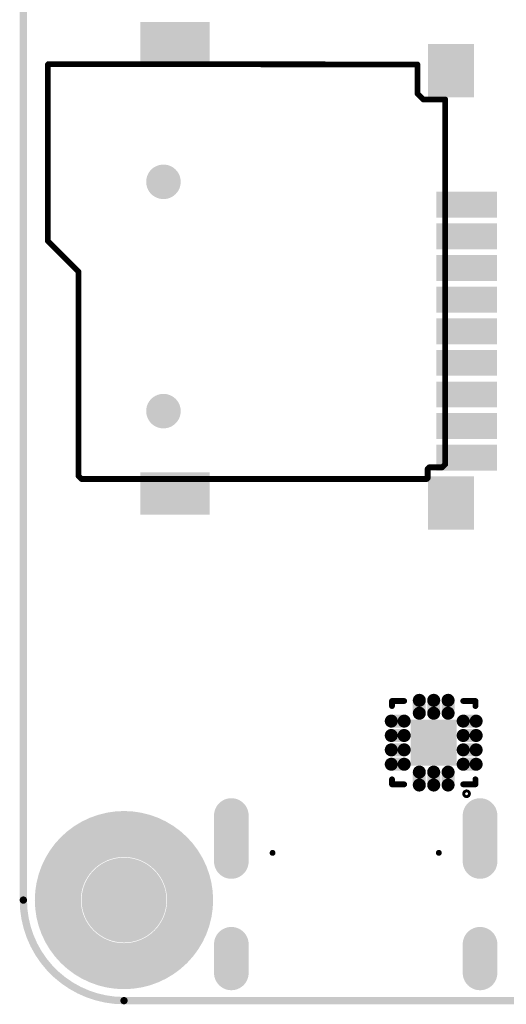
# Model space of a CAD drawing. Header units: millimetres. Extents: x 33.87 to 37.23, y 19.07 to 21.28.
# Tile 1 of 9: x 33.87 to 34.54, y 19.07 to 20.42. Entities that reach past the tile are written whole.
import ezdxf

# ---------------------------------------------------------------- set-up
doc = ezdxf.new("R2010")
doc.units = ezdxf.units.MM
doc.header["$MEASUREMENT"] = 0
for name, color, linetype in [('BottomLayer', 5, 'Continuous'), ('BottomOverlay', 54, 'Continuous'), ('BottomPaste', 16, 'Continuous'), ('BottomSolder', 6, 'Continuous'), ('KeepOutLayer', 6, 'Continuous'), ('MidLayer1', 16, 'Continuous'), ('MidLayer2', 76, 'Continuous'), ('MidLayer3', 90, 'Continuous'), ('MidLayer4', 156, 'Continuous'), ('MidLayer5', 130, 'Continuous'), ('MidLayer6', 216, 'Continuous'), ('MultiLayer', 9, 'Continuous')]:
    doc.layers.add(name, color=color, linetype=linetype)

# ---------------------------------------------------------------- blocks, each defined once
blk = doc.blocks.new('USB_TYPE_C_16PIN_A_6')
at = {"layer": 'BottomLayer', "const_width": 0.0394}
for points in [[(-0.1703, 0.0987), (-0.1703, 0.0357)], [(0.1703, 0.0987), (0.1703, 0.0357)], [(-0.1703, -0.0777), (-0.1703, -0.117)], [(0.1703, -0.0777), (0.1703, -0.117)]]:
    blk.add_lwpolyline(points, dxfattribs=at)
at = {"layer": 'BottomLayer', "const_width": 0.0197}
for points in [[(-0.1801, 0.0987, 1), (-0.1604, 0.0987, 1)], [(0.1604, 0.0987, 1), (0.1801, 0.0987, 1)], [(-0.1801, 0.0357, 1), (-0.1604, 0.0357, 1)], [(0.1604, 0.0357, 1), (0.1801, 0.0357, 1)], [(-0.1801, -0.0777, 1), (-0.1604, -0.0777, 1)], [(0.1604, -0.0777, 1), (0.1801, -0.0777, 1)], [(-0.1801, -0.117, 1), (-0.1604, -0.117, 1)], [(0.1604, -0.117, 1), (0.1801, -0.117, 1)]]:
    blk.add_lwpolyline(points, format="xyb", close=True, dxfattribs=at)
at = {"layer": 'BottomSolder', "const_width": 0.0474}
for points in [[(-0.1703, 0.0987), (-0.1703, 0.0357)], [(0.1703, 0.0987), (0.1703, 0.0357)], [(-0.1703, -0.0777), (-0.1703, -0.117)], [(0.1703, -0.0777), (0.1703, -0.117)]]:
    blk.add_lwpolyline(points, dxfattribs=at)
at = {"layer": 'BottomSolder'}
for points, const_width in [([(-0.1821, 0.0987, 1), (-0.1584, 0.0987, 1)], 0.0237), ([(0.1584, 0.0987, 1), (0.1821, 0.0987, 1)], 0.0237), ([(-0.1821, 0.0357, 1), (-0.1584, 0.0357, 1)], 0.0237), ([(0.1584, 0.0357, 1), (0.1821, 0.0357, 1)], 0.0237), ([(-0.1158, 0.0475, 1), (-0.1118, 0.0475, 1)], 0.004), ([(0.1118, 0.0475, 1), (0.1158, 0.0475, 1)], 0.004), ([(-0.1821, -0.0777, 1), (-0.1584, -0.0777, 1)], 0.0237), ([(0.1584, -0.0777, 1), (0.1821, -0.0777, 1)], 0.0237), ([(-0.1821, -0.117, 1), (-0.1584, -0.117, 1)], 0.0237), ([(0.1584, -0.117, 1), (0.1821, -0.117, 1)], 0.0237)]:
    blk.add_lwpolyline(points, format="xyb", close=True, dxfattribs=dict(at, const_width=const_width))
at = {"layer": 'MidLayer1', "const_width": 0.0394}
for points in [[(-0.1703, 0.0987), (-0.1703, 0.0357)], [(0.1703, 0.0987), (0.1703, 0.0357)], [(-0.1703, -0.0777), (-0.1703, -0.117)], [(0.1703, -0.0777), (0.1703, -0.117)]]:
    blk.add_lwpolyline(points, dxfattribs=at)
at = {"layer": 'MidLayer1', "const_width": 0.0197}
for points in [[(-0.1801, 0.0987, 1), (-0.1604, 0.0987, 1)], [(0.1604, 0.0987, 1), (0.1801, 0.0987, 1)], [(-0.1801, 0.0357, 1), (-0.1604, 0.0357, 1)], [(0.1604, 0.0357, 1), (0.1801, 0.0357, 1)], [(-0.1801, -0.0777, 1), (-0.1604, -0.0777, 1)], [(0.1604, -0.0777, 1), (0.1801, -0.0777, 1)], [(-0.1801, -0.117, 1), (-0.1604, -0.117, 1)], [(0.1604, -0.117, 1), (0.1801, -0.117, 1)]]:
    blk.add_lwpolyline(points, format="xyb", close=True, dxfattribs=at)
at = {"layer": 'MidLayer2', "const_width": 0.0394}
for points in [[(-0.1703, 0.0987), (-0.1703, 0.0357)], [(0.1703, 0.0987), (0.1703, 0.0357)], [(-0.1703, -0.0777), (-0.1703, -0.117)], [(0.1703, -0.0777), (0.1703, -0.117)]]:
    blk.add_lwpolyline(points, dxfattribs=at)
at = {"layer": 'MidLayer2', "const_width": 0.0197}
for points in [[(-0.1801, 0.0987, 1), (-0.1604, 0.0987, 1)], [(0.1604, 0.0987, 1), (0.1801, 0.0987, 1)], [(-0.1801, 0.0357, 1), (-0.1604, 0.0357, 1)], [(0.1604, 0.0357, 1), (0.1801, 0.0357, 1)], [(-0.1801, -0.0777, 1), (-0.1604, -0.0777, 1)], [(0.1604, -0.0777, 1), (0.1801, -0.0777, 1)], [(-0.1801, -0.117, 1), (-0.1604, -0.117, 1)], [(0.1604, -0.117, 1), (0.1801, -0.117, 1)]]:
    blk.add_lwpolyline(points, format="xyb", close=True, dxfattribs=at)
at = {"layer": 'MidLayer3', "const_width": 0.0394}
for points in [[(-0.1703, 0.0987), (-0.1703, 0.0357)], [(0.1703, 0.0987), (0.1703, 0.0357)], [(-0.1703, -0.0777), (-0.1703, -0.117)], [(0.1703, -0.0777), (0.1703, -0.117)]]:
    blk.add_lwpolyline(points, dxfattribs=at)
at = {"layer": 'MidLayer3', "const_width": 0.0197}
for points in [[(-0.1801, 0.0987, 1), (-0.1604, 0.0987, 1)], [(0.1604, 0.0987, 1), (0.1801, 0.0987, 1)], [(-0.1801, 0.0357, 1), (-0.1604, 0.0357, 1)], [(0.1604, 0.0357, 1), (0.1801, 0.0357, 1)], [(-0.1801, -0.0777, 1), (-0.1604, -0.0777, 1)], [(0.1604, -0.0777, 1), (0.1801, -0.0777, 1)], [(-0.1801, -0.117, 1), (-0.1604, -0.117, 1)], [(0.1604, -0.117, 1), (0.1801, -0.117, 1)]]:
    blk.add_lwpolyline(points, format="xyb", close=True, dxfattribs=at)
at = {"layer": 'MidLayer4', "const_width": 0.0394}
for points in [[(-0.1703, 0.0987), (-0.1703, 0.0357)], [(0.1703, 0.0987), (0.1703, 0.0357)], [(-0.1703, -0.0777), (-0.1703, -0.117)], [(0.1703, -0.0777), (0.1703, -0.117)]]:
    blk.add_lwpolyline(points, dxfattribs=at)
at = {"layer": 'MidLayer4', "const_width": 0.0197}
for points in [[(-0.1801, 0.0987, 1), (-0.1604, 0.0987, 1)], [(0.1604, 0.0987, 1), (0.1801, 0.0987, 1)], [(-0.1801, 0.0357, 1), (-0.1604, 0.0357, 1)], [(0.1604, 0.0357, 1), (0.1801, 0.0357, 1)], [(-0.1801, -0.0777, 1), (-0.1604, -0.0777, 1)], [(0.1604, -0.0777, 1), (0.1801, -0.0777, 1)], [(-0.1801, -0.117, 1), (-0.1604, -0.117, 1)], [(0.1604, -0.117, 1), (0.1801, -0.117, 1)]]:
    blk.add_lwpolyline(points, format="xyb", close=True, dxfattribs=at)
at = {"layer": 'MidLayer5', "const_width": 0.0394}
for points in [[(-0.1703, 0.0987), (-0.1703, 0.0357)], [(0.1703, 0.0987), (0.1703, 0.0357)], [(-0.1703, -0.0777), (-0.1703, -0.117)], [(0.1703, -0.0777), (0.1703, -0.117)]]:
    blk.add_lwpolyline(points, dxfattribs=at)
at = {"layer": 'MidLayer5', "const_width": 0.0197}
for points in [[(-0.1801, 0.0987, 1), (-0.1604, 0.0987, 1)], [(0.1604, 0.0987, 1), (0.1801, 0.0987, 1)], [(-0.1801, 0.0357, 1), (-0.1604, 0.0357, 1)], [(0.1604, 0.0357, 1), (0.1801, 0.0357, 1)], [(-0.1801, -0.0777, 1), (-0.1604, -0.0777, 1)], [(0.1604, -0.0777, 1), (0.1801, -0.0777, 1)], [(-0.1801, -0.117, 1), (-0.1604, -0.117, 1)], [(0.1604, -0.117, 1), (0.1801, -0.117, 1)]]:
    blk.add_lwpolyline(points, format="xyb", close=True, dxfattribs=at)
at = {"layer": 'MidLayer6', "const_width": 0.0394}
for points in [[(-0.1703, 0.0987), (-0.1703, 0.0357)], [(0.1703, 0.0987), (0.1703, 0.0357)], [(-0.1703, -0.0777), (-0.1703, -0.117)], [(0.1703, -0.0777), (0.1703, -0.117)]]:
    blk.add_lwpolyline(points, dxfattribs=at)
at = {"layer": 'MidLayer6', "const_width": 0.0197}
for points in [[(-0.1801, 0.0987, 1), (-0.1604, 0.0987, 1)], [(0.1604, 0.0987, 1), (0.1801, 0.0987, 1)], [(-0.1801, 0.0357, 1), (-0.1604, 0.0357, 1)], [(0.1604, 0.0357, 1), (0.1801, 0.0357, 1)], [(-0.1801, -0.0777, 1), (-0.1604, -0.0777, 1)], [(0.1604, -0.0777, 1), (0.1801, -0.0777, 1)], [(-0.1801, -0.117, 1), (-0.1604, -0.117, 1)], [(0.1604, -0.117, 1), (0.1801, -0.117, 1)]]:
    blk.add_lwpolyline(points, format="xyb", close=True, dxfattribs=at)
at = {"layer": 'MultiLayer', "const_width": 0.0394}
for points in [[(-0.1703, 0.0987), (-0.1703, 0.0357)], [(0.1703, 0.0987), (0.1703, 0.0357)], [(-0.1703, -0.0777), (-0.1703, -0.117)], [(0.1703, -0.0777), (0.1703, -0.117)]]:
    blk.add_lwpolyline(points, dxfattribs=at)
at = {"layer": 'MultiLayer', "const_width": 0.0197}
for points in [[(-0.1801, 0.0987, 1), (-0.1604, 0.0987, 1)], [(0.1604, 0.0987, 1), (0.1801, 0.0987, 1)], [(-0.1801, 0.0357, 1), (-0.1604, 0.0357, 1)], [(0.1604, 0.0357, 1), (0.1801, 0.0357, 1)], [(-0.1801, -0.0777, 1), (-0.1604, -0.0777, 1)], [(0.1604, -0.0777, 1), (0.1801, -0.0777, 1)], [(-0.1801, -0.117, 1), (-0.1604, -0.117, 1)], [(0.1604, -0.117, 1), (0.1801, -0.117, 1)]]:
    blk.add_lwpolyline(points, format="xyb", close=True, dxfattribs=at)
blk = doc.blocks.new('TF_1_B_18')
at = {"layer": 'BottomLayer', "const_width": 0.0197}
for points in [[(0.1562, 0.1902, 1), (0.1758, 0.1902, 1)], [(0.1562, -0.124, 1), (0.1758, -0.124, 1)]]:
    blk.add_lwpolyline(points, format="xyb", close=True, dxfattribs=at)
at = {"layer": 'BottomLayer'}
for points in [[(-0.2553, 0.3485), (-0.2553, 0.2835), (-0.2001, 0.3485), (-0.2001, 0.2835)], [(0.1069, 0.328), (0.1069, 0.278), (0.1936, 0.328), (0.1936, 0.278)], [(-0.2866, 0.2677), (-0.2866, 0.2402), (-0.2116, 0.2677), (-0.2116, 0.2402)], [(-0.2866, 0.2244), (-0.2866, 0.1969), (-0.2116, 0.2244), (-0.2116, 0.1969)], [(-0.2866, 0.1811), (-0.2866, 0.1536), (-0.2116, 0.1811), (-0.2116, 0.1536)], [(-0.2866, 0.1378), (-0.2866, 0.1103), (-0.2116, 0.1378), (-0.2116, 0.1103)], [(-0.2866, 0.0945), (-0.2866, 0.0669), (-0.2116, 0.0945), (-0.2116, 0.0669)], [(-0.2866, 0.0512), (-0.2866, 0.0236), (-0.2116, 0.0512), (-0.2116, 0.0236)], [(-0.2866, 0.0079), (-0.2866, -0.0197), (-0.2116, 0.0079), (-0.2116, -0.0197)], [(-0.2866, -0.0354), (-0.2866, -0.063), (-0.2116, -0.0354), (-0.2116, -0.063)], [(-0.2866, -0.0787), (-0.2866, -0.1063), (-0.2116, -0.0787), (-0.2116, -0.1063)], [(-0.2553, -0.2437), (-0.2553, -0.3087), (-0.2001, -0.2437), (-0.2001, -0.3087)], [(0.1069, -0.2892), (0.1069, -0.3392), (0.1936, -0.2892), (0.1936, -0.3392)]]:
    blk.add_solid(points, dxfattribs=at)
at = {"layer": 'BottomOverlay', "const_width": 0.00787}
for points in [[(-0.1946, 0.2832), (-0.1957, 0.282)], [(-0.1957, 0.282), (-0.1957, 0.2692)], [(0.2783, 0.2832), (-0.1946, 0.2832)], [(0.2823, 0.2792), (0.2783, 0.2832)], [(-0.2157, 0.2672), (-0.2197, 0.2632)], [(-0.1977, 0.2672), (-0.2157, 0.2672)], [(-0.1957, 0.2692), (-0.1977, 0.2672)], [(0.2823, 0.2792), (0.2823, -0.0008)], [(-0.2197, 0.2632), (-0.2197, -0.2368)], [(0.3243, -0.0428), (0.2823, -0.0008)], [(0.3243, -0.0428), (0.3243, -0.2846)], [(-0.1897, -0.2368), (-0.2197, -0.2368)], [(-0.1817, -0.2448), (-0.1897, -0.2368)], [(-0.1817, -0.2448), (-0.1817, -0.2848)], [(0.3235, -0.2854), (-0.1817, -0.2848)]]:
    blk.add_lwpolyline(points, dxfattribs=at)
at = {"layer": 'BottomOverlay', "const_width": 0.00394}
for points in [[(-0.1977, 0.282, 1), (-0.1938, 0.282, 1)], [(-0.1977, 0.282, 1), (-0.1938, 0.282, 1)], [(-0.1965, 0.2832, 1), (-0.1926, 0.2832, 1)], [(-0.1965, 0.2832, 1), (-0.1926, 0.2832, 1)], [(0.2763, 0.2832, 1), (0.2802, 0.2832, 1)], [(0.2763, 0.2832, 1), (0.2802, 0.2832, 1)], [(-0.2177, 0.2672, 1), (-0.2138, 0.2672, 1)], [(-0.2177, 0.2672, 1), (-0.2138, 0.2672, 1)], [(-0.1997, 0.2672, 1), (-0.1958, 0.2672, 1)], [(-0.1997, 0.2672, 1), (-0.1958, 0.2672, 1)], [(-0.1977, 0.2692, 1), (-0.1938, 0.2692, 1)], [(-0.1977, 0.2692, 1), (-0.1938, 0.2692, 1)], [(0.2803, 0.2792, 1), (0.2842, 0.2792, 1)], [(0.2803, 0.2792, 1), (0.2842, 0.2792, 1)], [(-0.2217, 0.2632, 1), (-0.2178, 0.2632, 1)], [(-0.2217, 0.2632, 1), (-0.2178, 0.2632, 1)], [(0.2803, -0.0008, 1), (0.2842, -0.0008, 1)], [(0.2803, -0.0008, 1), (0.2842, -0.0008, 1)], [(0.3223, -0.0428, 1), (0.3262, -0.0428, 1)], [(0.3223, -0.0428, 1), (0.3262, -0.0428, 1)], [(-0.2217, -0.2368, 1), (-0.2178, -0.2368, 1)], [(-0.2217, -0.2368, 1), (-0.2178, -0.2368, 1)], [(-0.1917, -0.2368, 1), (-0.1878, -0.2368, 1)], [(-0.1917, -0.2368, 1), (-0.1878, -0.2368, 1)], [(-0.1837, -0.2448, 1), (-0.1798, -0.2448, 1)], [(-0.1837, -0.2448, 1), (-0.1798, -0.2448, 1)], [(-0.1837, -0.2848, 1), (-0.1798, -0.2848, 1)], [(-0.1837, -0.2848, 1), (-0.1798, -0.2848, 1)], [(0.3215, -0.2854, 1), (0.3254, -0.2854, 1)], [(0.3223, -0.2846, 1), (0.3262, -0.2846, 1)]]:
    blk.add_lwpolyline(points, format="xyb", close=True, dxfattribs=at)
at = {"layer": 'BottomPaste'}
for points in [[(-0.2553, 0.3485), (-0.2553, 0.2835), (-0.2001, 0.3485), (-0.2001, 0.2835)], [(0.1069, 0.328), (0.1069, 0.278), (0.1936, 0.328), (0.1936, 0.278)], [(-0.2866, 0.2677), (-0.2866, 0.2402), (-0.2116, 0.2677), (-0.2116, 0.2402)], [(-0.2866, 0.2244), (-0.2866, 0.1969), (-0.2116, 0.2244), (-0.2116, 0.1969)], [(-0.2866, 0.1811), (-0.2866, 0.1536), (-0.2116, 0.1811), (-0.2116, 0.1536)], [(-0.2866, 0.1378), (-0.2866, 0.1103), (-0.2116, 0.1378), (-0.2116, 0.1103)], [(-0.2866, 0.0945), (-0.2866, 0.0669), (-0.2116, 0.0945), (-0.2116, 0.0669)], [(-0.2866, 0.0512), (-0.2866, 0.0236), (-0.2116, 0.0512), (-0.2116, 0.0236)], [(-0.2866, 0.0079), (-0.2866, -0.0197), (-0.2116, 0.0079), (-0.2116, -0.0197)], [(-0.2866, -0.0354), (-0.2866, -0.063), (-0.2116, -0.0354), (-0.2116, -0.063)], [(-0.2866, -0.0787), (-0.2866, -0.1063), (-0.2116, -0.0787), (-0.2116, -0.1063)], [(-0.2553, -0.2437), (-0.2553, -0.3087), (-0.2001, -0.2437), (-0.2001, -0.3087)], [(0.1069, -0.2892), (0.1069, -0.3392), (0.1936, -0.2892), (0.1936, -0.3392)]]:
    blk.add_solid(points, dxfattribs=at)
at = {"layer": 'BottomSolder', "const_width": 0.0237}
for points in [[(0.1542, 0.1902, 1), (0.1778, 0.1902, 1)], [(0.1542, -0.124, 1), (0.1778, -0.124, 1)]]:
    blk.add_lwpolyline(points, format="xyb", close=True, dxfattribs=at)
at = {"layer": 'BottomSolder'}
for points in [[(-0.2593, 0.3525), (-0.2593, 0.2795), (-0.1961, 0.3525), (-0.1961, 0.2795)], [(0.1029, 0.332), (0.1029, 0.274), (0.1976, 0.332), (0.1976, 0.274)], [(-0.2906, 0.2717), (-0.2906, 0.2362), (-0.2076, 0.2717), (-0.2076, 0.2362)], [(-0.2906, 0.2284), (-0.2906, 0.1929), (-0.2076, 0.2284), (-0.2076, 0.1929)], [(-0.2906, 0.1851), (-0.2906, 0.1496), (-0.2076, 0.1851), (-0.2076, 0.1496)], [(-0.2906, 0.1418), (-0.2906, 0.1063), (-0.2076, 0.1418), (-0.2076, 0.1063)], [(-0.2906, 0.0985), (-0.2906, 0.0629), (-0.2076, 0.0985), (-0.2076, 0.0629)], [(-0.2906, 0.0552), (-0.2906, 0.0196), (-0.2076, 0.0552), (-0.2076, 0.0196)], [(-0.2906, 0.0119), (-0.2906, -0.0237), (-0.2076, 0.0119), (-0.2076, -0.0237)], [(-0.2906, -0.0314), (-0.2906, -0.067), (-0.2076, -0.0314), (-0.2076, -0.067)], [(-0.2906, -0.0747), (-0.2906, -0.1103), (-0.2076, -0.0747), (-0.2076, -0.1103)], [(-0.2593, -0.2397), (-0.2593, -0.3127), (-0.1961, -0.2397), (-0.1961, -0.3127)], [(0.1029, -0.2852), (0.1029, -0.3432), (0.1976, -0.2852), (0.1976, -0.3432)]]:
    blk.add_solid(points, dxfattribs=at)
at = {"layer": 'MidLayer1', "const_width": 0.0197}
for points in [[(0.1562, 0.1902, 1), (0.1758, 0.1902, 1)], [(0.1562, -0.124, 1), (0.1758, -0.124, 1)]]:
    blk.add_lwpolyline(points, format="xyb", close=True, dxfattribs=at)
at = {"layer": 'MidLayer2', "const_width": 0.0197}
for points in [[(0.1562, 0.1902, 1), (0.1758, 0.1902, 1)], [(0.1562, -0.124, 1), (0.1758, -0.124, 1)]]:
    blk.add_lwpolyline(points, format="xyb", close=True, dxfattribs=at)
at = {"layer": 'MidLayer3', "const_width": 0.0197}
for points in [[(0.1562, 0.1902, 1), (0.1758, 0.1902, 1)], [(0.1562, -0.124, 1), (0.1758, -0.124, 1)]]:
    blk.add_lwpolyline(points, format="xyb", close=True, dxfattribs=at)
at = {"layer": 'MidLayer4', "const_width": 0.0197}
for points in [[(0.1562, 0.1902, 1), (0.1758, 0.1902, 1)], [(0.1562, -0.124, 1), (0.1758, -0.124, 1)]]:
    blk.add_lwpolyline(points, format="xyb", close=True, dxfattribs=at)
at = {"layer": 'MidLayer5', "const_width": 0.0197}
for points in [[(0.1562, 0.1902, 1), (0.1758, 0.1902, 1)], [(0.1562, -0.124, 1), (0.1758, -0.124, 1)]]:
    blk.add_lwpolyline(points, format="xyb", close=True, dxfattribs=at)
at = {"layer": 'MidLayer6', "const_width": 0.0197}
for points in [[(0.1562, 0.1902, 1), (0.1758, 0.1902, 1)], [(0.1562, -0.124, 1), (0.1758, -0.124, 1)]]:
    blk.add_lwpolyline(points, format="xyb", close=True, dxfattribs=at)
at = {"layer": 'MultiLayer', "const_width": 0.0197}
for points in [[(0.1562, 0.1902, 1), (0.1758, 0.1902, 1)], [(0.1562, -0.124, 1), (0.1758, -0.124, 1)]]:
    blk.add_lwpolyline(points, format="xyb", close=True, dxfattribs=at)
blk = doc.blocks.new('QFN_14L_B_55')
at = {"layer": 'BottomLayer', "const_width": 0.00984}
for points in [[(-0.0295, 0.0581), (-0.0295, 0.0404)], [(-0.0098, 0.0581), (-0.0098, 0.0404)], [(0.0098, 0.0581), (0.0098, 0.0404)], [(0.0295, 0.0581), (0.0295, 0.0404)], [(-0.0404, 0.0197), (-0.0581, 0.0197)], [(0.0581, 0.0197), (0.0404, 0.0197)], [(-0.0404, 0), (-0.0581, 0)], [(0.0581, 0), (0.0404, 0)], [(-0.0404, -0.0197), (-0.0581, -0.0197)], [(0.0581, -0.0197), (0.0404, -0.0197)], [(-0.0295, -0.0404), (-0.0295, -0.0581)], [(-0.0098, -0.0404), (-0.0098, -0.0581)], [(0.0098, -0.0404), (0.0098, -0.0581)], [(0.0295, -0.0404), (0.0295, -0.0581)]]:
    blk.add_lwpolyline(points, dxfattribs=at)
at = {"layer": 'BottomLayer', "const_width": 0.00492}
for points in [[(-0.032, 0.0581, 1), (-0.0271, 0.0581, 1)], [(-0.0123, 0.0581, 1), (-0.0074, 0.0581, 1)], [(0.0074, 0.0581, 1), (0.0123, 0.0581, 1)], [(0.0271, 0.0581, 1), (0.032, 0.0581, 1)], [(-0.032, 0.0404, 1), (-0.0271, 0.0404, 1)], [(-0.0123, 0.0404, 1), (-0.0074, 0.0404, 1)], [(0.0074, 0.0404, 1), (0.0123, 0.0404, 1)], [(0.0271, 0.0404, 1), (0.032, 0.0404, 1)], [(-0.0605, 0.0197, 1), (-0.0556, 0.0197, 1)], [(-0.0428, 0.0197, 1), (-0.0379, 0.0197, 1)], [(0.0379, 0.0197, 1), (0.0428, 0.0197, 1)], [(0.0556, 0.0197, 1), (0.0605, 0.0197, 1)], [(-0.0605, 0, 1), (-0.0556, 0, 1)], [(-0.0428, 0, 1), (-0.0379, 0, 1)], [(0.0379, 0, 1), (0.0428, 0, 1)], [(0.0556, 0, 1), (0.0605, 0, 1)], [(-0.0605, -0.0197, 1), (-0.0556, -0.0197, 1)], [(-0.0428, -0.0197, 1), (-0.0379, -0.0197, 1)], [(0.0379, -0.0197, 1), (0.0428, -0.0197, 1)], [(0.0556, -0.0197, 1), (0.0605, -0.0197, 1)], [(-0.032, -0.0404, 1), (-0.0271, -0.0404, 1)], [(-0.0123, -0.0404, 1), (-0.0074, -0.0404, 1)], [(0.0074, -0.0404, 1), (0.0123, -0.0404, 1)], [(0.0271, -0.0404, 1), (0.032, -0.0404, 1)], [(-0.032, -0.0581, 1), (-0.0271, -0.0581, 1)], [(-0.0123, -0.0581, 1), (-0.0074, -0.0581, 1)], [(0.0074, -0.0581, 1), (0.0123, -0.0581, 1)], [(0.0271, -0.0581, 1), (0.032, -0.0581, 1)]]:
    blk.add_lwpolyline(points, format="xyb", close=True, dxfattribs=at)
at = {"layer": 'BottomLayer'}
blk.add_solid([(-0.0276, -0.0276), (0.0276, -0.0276), (-0.0276, 0.0276), (0.0276, 0.0276)], dxfattribs=at)
at = {"layer": 'BottomOverlay', "const_width": 0.00787}
for points in [[(-0.0571, 0.0571), (-0.0571, 0.0404)], [(-0.0571, 0.0571), (-0.0502, 0.0571)], [(0.0502, 0.0571), (0.0571, 0.0571)], [(0.0571, 0.0571), (0.0571, 0.0404)], [(-0.0571, -0.0404), (-0.0571, -0.0571)], [(0.0571, -0.0404), (0.0571, -0.0571)], [(-0.0571, -0.0571), (-0.0502, -0.0571)], [(0.0502, -0.0571), (0.0571, -0.0571)]]:
    blk.add_lwpolyline(points, dxfattribs=at)
at = {"layer": 'BottomOverlay'}
for points, const_width in [([(-0.0591, 0.0571, 1), (-0.0551, 0.0571, 1)], 0.00394), ([(-0.0591, 0.0571, 1), (-0.0551, 0.0571, 1)], 0.00394), ([(-0.0522, 0.0571, 1), (-0.0482, 0.0571, 1)], 0.00394), ([(0.0482, 0.0571, 1), (0.0522, 0.0571, 1)], 0.00394), ([(0.0551, 0.0571, 1), (0.0591, 0.0571, 1)], 0.00394), ([(0.0551, 0.0571, 1), (0.0591, 0.0571, 1)], 0.00394), ([(-0.0591, 0.0404, 1), (-0.0551, 0.0404, 1)], 0.00394), ([(0.0551, 0.0404, 1), (0.0591, 0.0404, 1)], 0.00394), ([(-0.0661, -0.045, 1), (-0.0739, -0.045, 1)], 0.00394), ([(-0.0591, -0.0404, 1), (-0.0551, -0.0404, 1)], 0.00394), ([(0.0551, -0.0404, 1), (0.0591, -0.0404, 1)], 0.00394), ([(-0.0749, -0.045, 1), (-0.073, -0.045, 1)], 0.00197), ([(-0.067, -0.045, 1), (-0.0651, -0.045, 1)], 0.00197), ([(-0.0591, -0.0571, 1), (-0.0551, -0.0571, 1)], 0.00394), ([(-0.0591, -0.0571, 1), (-0.0551, -0.0571, 1)], 0.00394), ([(-0.0522, -0.0571, 1), (-0.0482, -0.0571, 1)], 0.00394), ([(0.0482, -0.0571, 1), (0.0522, -0.0571, 1)], 0.00394), ([(0.0551, -0.0571, 1), (0.0591, -0.0571, 1)], 0.00394), ([(0.0551, -0.0571, 1), (0.0591, -0.0571, 1)], 0.00394)]:
    blk.add_lwpolyline(points, format="xyb", close=True, dxfattribs=dict(at, const_width=const_width))
at = {"layer": 'BottomPaste', "const_width": 0.00984}
for points in [[(-0.0295, 0.0581), (-0.0295, 0.0404)], [(-0.0098, 0.0581), (-0.0098, 0.0404)], [(0.0098, 0.0581), (0.0098, 0.0404)], [(0.0295, 0.0581), (0.0295, 0.0404)], [(-0.0404, 0.0197), (-0.0581, 0.0197)], [(0.0581, 0.0197), (0.0404, 0.0197)], [(-0.0404, 0), (-0.0581, 0)], [(0.0581, 0), (0.0404, 0)], [(-0.0404, -0.0197), (-0.0581, -0.0197)], [(0.0581, -0.0197), (0.0404, -0.0197)], [(-0.0295, -0.0404), (-0.0295, -0.0581)], [(-0.0098, -0.0404), (-0.0098, -0.0581)], [(0.0098, -0.0404), (0.0098, -0.0581)], [(0.0295, -0.0404), (0.0295, -0.0581)]]:
    blk.add_lwpolyline(points, dxfattribs=at)
at = {"layer": 'BottomPaste', "const_width": 0.00492}
for points in [[(-0.032, 0.0581, 1), (-0.0271, 0.0581, 1)], [(-0.0123, 0.0581, 1), (-0.0074, 0.0581, 1)], [(0.0074, 0.0581, 1), (0.0123, 0.0581, 1)], [(0.0271, 0.0581, 1), (0.032, 0.0581, 1)], [(-0.032, 0.0404, 1), (-0.0271, 0.0404, 1)], [(-0.0123, 0.0404, 1), (-0.0074, 0.0404, 1)], [(0.0074, 0.0404, 1), (0.0123, 0.0404, 1)], [(0.0271, 0.0404, 1), (0.032, 0.0404, 1)], [(-0.0605, 0.0197, 1), (-0.0556, 0.0197, 1)], [(-0.0428, 0.0197, 1), (-0.0379, 0.0197, 1)], [(0.0379, 0.0197, 1), (0.0428, 0.0197, 1)], [(0.0556, 0.0197, 1), (0.0605, 0.0197, 1)], [(-0.0605, 0, 1), (-0.0556, 0, 1)], [(-0.0428, 0, 1), (-0.0379, 0, 1)], [(0.0379, 0, 1), (0.0428, 0, 1)], [(0.0556, 0, 1), (0.0605, 0, 1)], [(-0.0605, -0.0197, 1), (-0.0556, -0.0197, 1)], [(-0.0428, -0.0197, 1), (-0.0379, -0.0197, 1)], [(0.0379, -0.0197, 1), (0.0428, -0.0197, 1)], [(0.0556, -0.0197, 1), (0.0605, -0.0197, 1)], [(-0.032, -0.0404, 1), (-0.0271, -0.0404, 1)], [(-0.0123, -0.0404, 1), (-0.0074, -0.0404, 1)], [(0.0074, -0.0404, 1), (0.0123, -0.0404, 1)], [(0.0271, -0.0404, 1), (0.032, -0.0404, 1)], [(-0.032, -0.0581, 1), (-0.0271, -0.0581, 1)], [(-0.0123, -0.0581, 1), (-0.0074, -0.0581, 1)], [(0.0074, -0.0581, 1), (0.0123, -0.0581, 1)], [(0.0271, -0.0581, 1), (0.032, -0.0581, 1)]]:
    blk.add_lwpolyline(points, format="xyb", close=True, dxfattribs=at)
at = {"layer": 'BottomPaste'}
blk.add_solid([(-0.0276, -0.0276), (0.0276, -0.0276), (-0.0276, 0.0276), (0.0276, 0.0276)], dxfattribs=at)
at = {"layer": 'BottomSolder', "const_width": 0.0178}
for points in [[(-0.0295, 0.0581), (-0.0295, 0.0404)], [(-0.0098, 0.0581), (-0.0098, 0.0404)], [(0.0098, 0.0581), (0.0098, 0.0404)], [(0.0295, 0.0581), (0.0295, 0.0404)], [(-0.0404, 0.0197), (-0.0581, 0.0197)], [(0.0581, 0.0197), (0.0404, 0.0197)], [(-0.0404, 0), (-0.0581, 0)], [(0.0581, 0), (0.0404, 0)], [(-0.0404, -0.0197), (-0.0581, -0.0197)], [(0.0581, -0.0197), (0.0404, -0.0197)], [(-0.0295, -0.0404), (-0.0295, -0.0581)], [(-0.0098, -0.0404), (-0.0098, -0.0581)], [(0.0098, -0.0404), (0.0098, -0.0581)], [(0.0295, -0.0404), (0.0295, -0.0581)]]:
    blk.add_lwpolyline(points, dxfattribs=at)
at = {"layer": 'BottomSolder', "const_width": 0.00892}
for points in [[(-0.034, 0.0581, 1), (-0.0251, 0.0581, 1)], [(-0.0143, 0.0581, 1), (-0.0054, 0.0581, 1)], [(0.0054, 0.0581, 1), (0.0143, 0.0581, 1)], [(0.0251, 0.0581, 1), (0.034, 0.0581, 1)], [(-0.034, 0.0404, 1), (-0.0251, 0.0404, 1)], [(-0.0143, 0.0404, 1), (-0.0054, 0.0404, 1)], [(0.0054, 0.0404, 1), (0.0143, 0.0404, 1)], [(0.0251, 0.0404, 1), (0.034, 0.0404, 1)], [(-0.0625, 0.0197, 1), (-0.0536, 0.0197, 1)], [(-0.0448, 0.0197, 1), (-0.0359, 0.0197, 1)], [(0.0359, 0.0197, 1), (0.0448, 0.0197, 1)], [(0.0536, 0.0197, 1), (0.0625, 0.0197, 1)], [(-0.0625, 0, 1), (-0.0536, 0, 1)], [(-0.0448, 0, 1), (-0.0359, 0, 1)], [(0.0359, 0, 1), (0.0448, 0, 1)], [(0.0536, 0, 1), (0.0625, 0, 1)], [(-0.0625, -0.0197, 1), (-0.0536, -0.0197, 1)], [(-0.0448, -0.0197, 1), (-0.0359, -0.0197, 1)], [(0.0359, -0.0197, 1), (0.0448, -0.0197, 1)], [(0.0536, -0.0197, 1), (0.0625, -0.0197, 1)], [(-0.034, -0.0404, 1), (-0.0251, -0.0404, 1)], [(-0.0143, -0.0404, 1), (-0.0054, -0.0404, 1)], [(0.0054, -0.0404, 1), (0.0143, -0.0404, 1)], [(0.0251, -0.0404, 1), (0.034, -0.0404, 1)], [(-0.034, -0.0581, 1), (-0.0251, -0.0581, 1)], [(-0.0143, -0.0581, 1), (-0.0054, -0.0581, 1)], [(0.0054, -0.0581, 1), (0.0143, -0.0581, 1)], [(0.0251, -0.0581, 1), (0.034, -0.0581, 1)]]:
    blk.add_lwpolyline(points, format="xyb", close=True, dxfattribs=at)
at = {"layer": 'BottomSolder'}
blk.add_solid([(-0.0316, -0.0316), (0.0316, -0.0316), (-0.0316, 0.0316), (0.0316, 0.0316)], dxfattribs=at)

msp = doc.modelspace()

# ---------------------------------------------------------------- linework, layer by layer
at = {"layer": 'BottomLayer', "const_width": 0.0541}
msp.add_lwpolyline([(33.9907, 19.2128, 1), (34.0449, 19.2128, 1)], format="xyb", close=True, dxfattribs=at)
at = {"layer": 'BottomOverlay'}
for points, const_width in [([(34.1083, 19.2128, 1), (33.9272, 19.2128, 1)], 0.063), ([(33.9115, 19.2128, 1), (33.943, 19.2128, 1)], 0.0315), ([(34.0926, 19.2128, 1), (34.1241, 19.2128, 1)], 0.0315)]:
    msp.add_lwpolyline(points, format="xyb", close=True, dxfattribs=dict(at, const_width=const_width))
at = {"layer": 'BottomSolder', "const_width": 0.0581}
msp.add_lwpolyline([(33.9887, 19.2128, 1), (34.0469, 19.2128, 1)], format="xyb", close=True, dxfattribs=at)
at = {"layer": 'KeepOutLayer', "const_width": 0.01}
for points in [[(33.88, 19.2128), (33.88, 21.1419)], [(34.0178, 19.075), (35.4129, 19.075)]]:
    msp.add_lwpolyline(points, dxfattribs=at)
at = {"layer": 'KeepOutLayer', "const_width": 0.005}
for points in [[(33.8775, 19.2128, 1), (33.8825, 19.2128, 1)], [(33.8775, 19.2128, 1), (33.8825, 19.2128, 1)], [(34.0153, 19.075, 1), (34.0203, 19.075, 1)], [(34.0153, 19.075, 1), (34.0203, 19.075, 1)]]:
    msp.add_lwpolyline(points, format="xyb", close=True, dxfattribs=at)
at = {"layer": 'KeepOutLayer', "const_width": 0.01}
msp.add_lwpolyline([(34.0178, 19.075, -0.414214), (33.88, 19.2128)], format="xyb", dxfattribs=at)
at = {"layer": 'MidLayer1', "const_width": 0.0541}
msp.add_lwpolyline([(33.9907, 19.2128, 1), (34.0449, 19.2128, 1)], format="xyb", close=True, dxfattribs=at)
at = {"layer": 'MidLayer2', "const_width": 0.0541}
msp.add_lwpolyline([(33.9907, 19.2128, 1), (34.0449, 19.2128, 1)], format="xyb", close=True, dxfattribs=at)
at = {"layer": 'MidLayer3', "const_width": 0.0541}
msp.add_lwpolyline([(33.9907, 19.2128, 1), (34.0449, 19.2128, 1)], format="xyb", close=True, dxfattribs=at)
at = {"layer": 'MidLayer4', "const_width": 0.0541}
msp.add_lwpolyline([(33.9907, 19.2128, 1), (34.0449, 19.2128, 1)], format="xyb", close=True, dxfattribs=at)
at = {"layer": 'MidLayer5', "const_width": 0.0541}
msp.add_lwpolyline([(33.9907, 19.2128, 1), (34.0449, 19.2128, 1)], format="xyb", close=True, dxfattribs=at)
at = {"layer": 'MidLayer6', "const_width": 0.0541}
msp.add_lwpolyline([(33.9907, 19.2128, 1), (34.0449, 19.2128, 1)], format="xyb", close=True, dxfattribs=at)
at = {"layer": 'MultiLayer', "const_width": 0.0541}
msp.add_lwpolyline([(33.9907, 19.2128, 1), (34.0449, 19.2128, 1)], format="xyb", close=True, dxfattribs=at)

# ---------------------------------------------------------------- block references
for name, p, rotation in [('TF_1_B_18', (34.2378, 20.073), 180), ('QFN_14L_B_55', (34.4418, 19.4285), 89.99999999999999)]:
    msp.add_blockref(name, p, dxfattribs=dict(rotation=rotation))
msp.add_blockref('USB_TYPE_C_16PIN_A_6', (34.335, 19.23))

doc.saveas('drawing.dxf')
